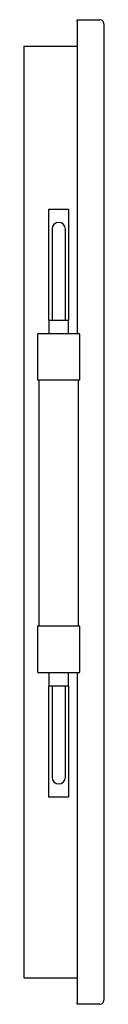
# Model space of a CAD drawing. Header units: metres. Extents: x 1296.714 to 1296.774, y 435.705 to 436.445.
import ezdxf

# ---------------------------------------------------------------- set-up
doc = ezdxf.new("R2010")
doc.units = ezdxf.units.M
doc.layers.add('sanindusa', color=3, linetype='Continuous')

msp = doc.modelspace()

# ---------------------------------------------------------------- linework, layer by layer
at = {"layer": 'sanindusa'}
for p, q in [((1296.75405, 436.4447), (1296.77105, 436.4447)), ((1296.75405, 436.4437), (1296.75405, 436.4447)), ((1296.75405, 436.4437), (1296.75405, 436.20882)), ((1296.77405, 436.4417), (1296.77405, 435.7077)), ((1296.71405, 435.7247), (1296.71405, 436.4247)), ((1296.71405, 436.4247), (1296.75405, 436.4247)), ((1296.73255, 436.30232), (1296.74755, 436.30232)), ((1296.73255, 436.21882), (1296.73255, 436.30232)), ((1296.74755, 436.30232), (1296.74755, 436.21882)), ((1296.73505, 436.28732), (1296.73505, 436.25732)), ((1296.74505, 436.25732), (1296.74505, 436.28732)), ((1296.73505, 436.25732), (1296.73505, 436.21882)), ((1296.74505, 436.21882), (1296.74505, 436.25732)), ((1296.73255, 436.21882), (1296.73255, 436.20882)), ((1296.73255, 436.21882), (1296.74005, 436.21882)), ((1296.74005, 436.21882), (1296.74755, 436.21882)), ((1296.74755, 436.20882), (1296.74755, 436.21882)), ((1296.72405, 436.20782), (1296.72405, 436.17382)), ((1296.72505, 436.20882), (1296.75505, 436.20882)), ((1296.75605, 436.17382), (1296.75605, 436.20782)), ((1296.75605, 436.17382), (1296.72405, 436.17382)), ((1296.72505, 436.17382), (1296.72505, 435.98882)), ((1296.75505, 435.98882), (1296.75505, 436.17382)), ((1296.72405, 435.98882), (1296.72405, 435.95482)), ((1296.75605, 435.98882), (1296.72405, 435.98882)), ((1296.75605, 435.95482), (1296.75605, 435.98882)), ((1296.75505, 435.95382), (1296.72505, 435.95382)), ((1296.73255, 435.95382), (1296.73255, 435.94382)), ((1296.74755, 435.94382), (1296.74755, 435.95382)), ((1296.75405, 435.95382), (1296.75405, 435.7057)), ((1296.74755, 435.94382), (1296.73255, 435.94382)), ((1296.73255, 435.86032), (1296.73255, 435.94382)), ((1296.73505, 435.94382), (1296.73505, 435.90532)), ((1296.74505, 435.90532), (1296.74505, 435.94382)), ((1296.74755, 435.94382), (1296.74755, 435.86032)), ((1296.73505, 435.90532), (1296.73505, 435.87532)), ((1296.74505, 435.87532), (1296.74505, 435.90532)), ((1296.74755, 435.86032), (1296.73255, 435.86032)), ((1296.71405, 435.7247), (1296.75405, 435.7247)), ((1296.75405, 435.7047), (1296.75405, 435.7057)), ((1296.77105, 435.7047), (1296.75405, 435.7047))]:
    msp.add_line(p, q, dxfattribs=at)
for centre, radius, start, end in [((1296.77105, 436.4417), 0.003, 0, 90), ((1296.74005, 436.28732), 0.005, 0, 180), ((1296.74005, 436.28732), 0.005, 0, 180), ((1296.72505, 436.20782), 0.001, 90, 180), ((1296.75505, 436.20782), 0.001, 0, 90), ((1296.72505, 435.95482), 0.001, 180, 270), ((1296.75505, 435.95482), 0.001, 270, 0), ((1296.74005, 435.87532), 0.005, 180, 0), ((1296.74005, 435.87532), 0.005, 180, 0), ((1296.77105, 435.7077), 0.003, 270, 0)]:
    msp.add_arc(centre, radius, start, end, dxfattribs=at)

doc.saveas('drawing.dxf')
